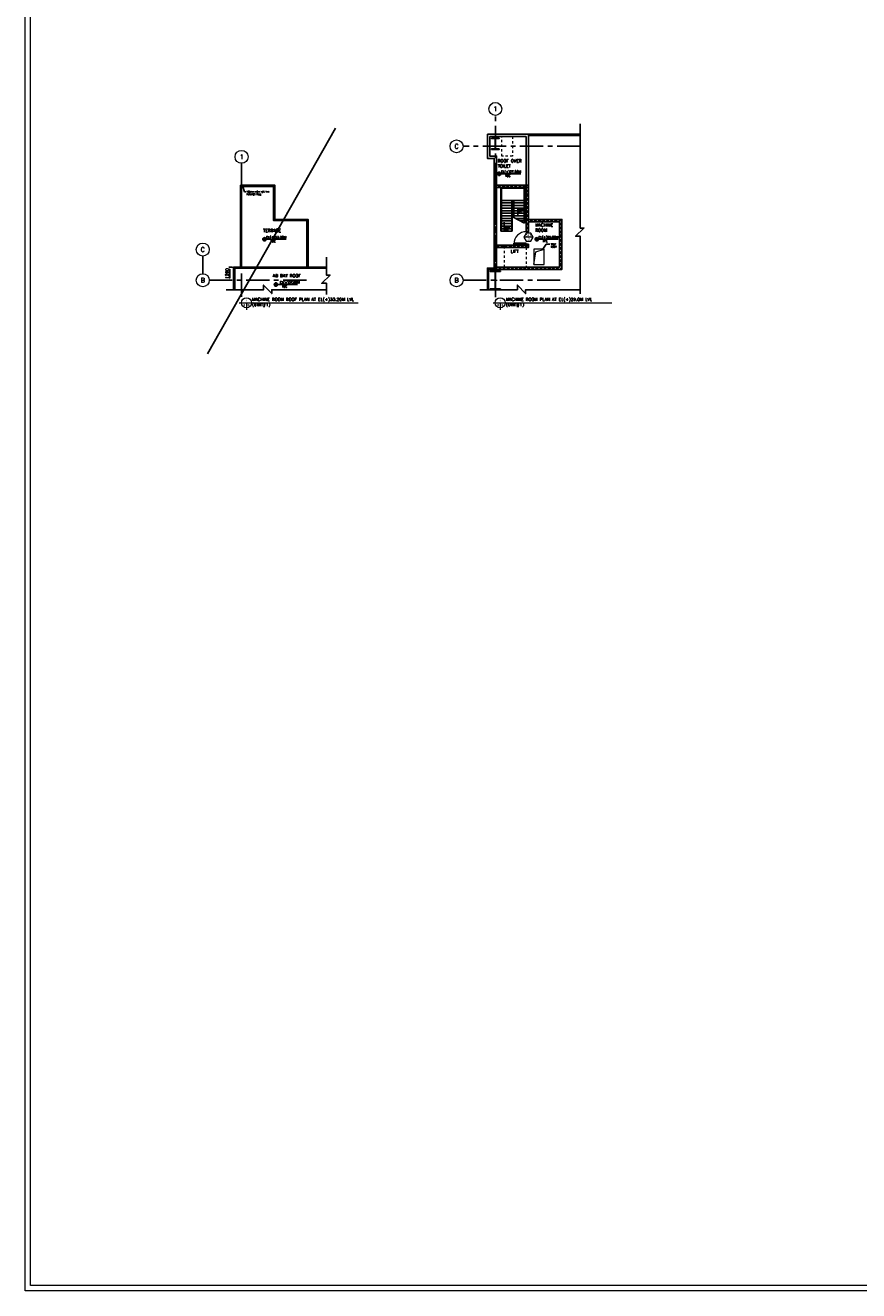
# Model space of a CAD drawing. Header units: inches. Extents: x 0 to 1544102, y -512776 to 23144100.
# Tile 62 of 256: x 315401 to 396336, y -512776 to -389895. Entities that reach past the tile are written whole.
import ezdxf
from ezdxf.enums import TextEntityAlignment as Align

# ---------------------------------------------------------------- set-up
doc = ezdxf.new("R2010")
doc.units = ezdxf.units.IN
doc.header["$LTSCALE"] = 1800
doc.header["$MEASUREMENT"] = 0
doc.linetypes.add('CENTER', pattern=[2, 1.25, -0.25, 0.25, -0.25])
doc.linetypes.add('HIDDENS', pattern=[0.25, 0.125, -0.125])
doc.layers.get('0').update_dxf_attribs({"color": 253, "lineweight": 9})
for name, color, linetype in [('1', 7, 'Continuous'), ('COL', 1, 'Continuous'), ('DIM', 4, 'Continuous'), ('GRID', 251, 'CENTER'), ('REV3', 2, 'Continuous'), ('STAIR', 2, 'Continuous'), ('TEXT', 3, 'Continuous'), ('WALL', 6, 'Continuous')]:
    doc.layers.add(name, color=color, linetype=linetype)
for name, color, linetype, lineweight in [('2CON', 1, 'Continuous', 13), ('A-CUT OUT', 3, 'Continuous', 30), ('A-DOOR', 31, 'Continuous', 9), ('A-DOOR TAG', 3, 'Continuous', 15), ('A-WIN TAG', 3, 'Continuous', 13), ('A-WIN TAG TEXT', 3, 'Continuous', 13), ('ARROW', 3, 'Continuous', 13), ('CEN', 2, 'CENTER', 15), ('CL', 8, 'CENTER', 15), ('LEADER', 4, 'Continuous', 15), ('TIT', 4, 'Continuous', 13), ('WALL HATCH', 251, 'Continuous', 13), ('WINDOW', 3, 'Continuous', 13)]:
    doc.layers.add(name, color=color, linetype=linetype, lineweight=lineweight)
doc.styles.add('ARCHITECTURE', font='stylu.ttf')
doc.styles.add('COMPLEX', font='complex')
doc.styles.add('ROAMNS', font='ROMANS.shx')
doc.styles.add('ROMANC', font='ROMANC.SHX')
doc.styles.add('ROMANS', font='romans.shx')
doc.styles.add('SIMPLEX-25', font='simplex.shx')
doc.styles.get("Standard").update_dxf_attribs({"font": 'arial.ttf'})
doc.linetypes.add('FENCELINE1', pattern='A,0.25,-0.1,[133,ltypeshp.shx,S=0.1,R=0,X=-0.1,Y=0],-0.1,1', length=1.45)
doc.dimstyles.new('270-TA-100', dxfattribs={"dimscale": 150, "dimtxt": 400, "dimasz": 2, "dimexe": 0.75, "dimexo": 1, "dimgap": 1, "dimtad": 1, "dimdec": 0, "dimzin": 12, "dimdsep": 46, "dimtxsty": 'ROMANS', "dimcen": 0, "dimclrd": 256, "dimclre": 256, "dimclrt": 6, "dimadec": 1, "dimazin": 3, "dimtfac": 1, "dimtdec": 0, "dimtix": 1, "dimtmove": 2, "dimatfit": 0, "dimfxl": 1.25, "dimarcsym": 2})
doc.dimstyles.new('DIM INT 1', dxfattribs={"dimtxt": 300, "dimasz": 200, "dimexe": 100, "dimexo": 100, "dimgap": 100, "dimtad": 1, "dimdec": 0, "dimzin": 13, "dimdsep": 46, "dimlunit": 5, "dimtxsty": 'ROAMNS', "dimblk1": 'CLOSEDBLANK', "dimcen": 0.09, "dimclrd": 9, "dimclre": 9, "dimclrt": 4, "dimadec": 0, "dimazin": 0, "dimtfac": 1, "dimtdec": 0, "dimtix": 1, "dimtmove": 2, "dimatfit": 3, "dimfxl": 1, "dimtolj": 1, "dimtzin": 13, "dimarcsym": 0})
doc.dimstyles.new('SET.DIM.', dxfattribs={"dimtxt": 375, "dimasz": 300, "dimexe": 50, "dimexo": 100, "dimgap": 100, "dimtad": 1, "dimdec": 0, "dimzin": 0, "dimdsep": 46, "dimtxsty": 'Standard', "dimcen": 0.09, "dimclrt": 2, "dimadec": 0, "dimazin": 0, "dimtfac": 1, "dimtdec": 0, "dimtofl": 0, "dimtmove": 2, "dimatfit": 3, "dimfxl": 0.18, "dimtolj": 1, "dimtzin": 0, "dimarcsym": 0})

# ---------------------------------------------------------------- blocks, each defined once
blk = doc.blocks.new('B-ROW COLUMN')
at = {"layer": 'COL'}
h = blk.add_hatch(dxfattribs=at)
h.set_pattern_fill('ANSI31', color=256, scale=200, style=0)
h.set_pattern_definition([(45, (155648.048, 63141.767), (-17.67767, 17.67767), [])])
h.paths.add_polyline_path([(171095, 85178), (172085, 85178), (172085, 85128), (171095, 85128)])
h.paths.add_polyline_path([(171574, 86878), (171606, 86878), (171606, 85178), (171574, 85178)])
h.paths.add_polyline_path([(171095, 86928), (172085, 86928), (172085, 86878), (171095, 86878)])
blk.add_line((171590, 85128), (171590, 86928))
at = {"layer": 'CEN'}
for p, q in [((171399, 86028), (171782, 86028)), ((171590, 85128), (171590, 86928))]:
    blk.add_line(p, q, dxfattribs=at)
at = {"layer": 'COL'}
for points in [[(171095, 86928), (172085, 86928), (172085, 86878), (171095, 86878)], [(171574, 86878), (171606, 86878), (171606, 85178), (171574, 85178)], [(171095, 85178), (172085, 85178), (172085, 85128), (171095, 85128)]]:
    blk.add_lwpolyline(points, close=True, dxfattribs=at)
blk = doc.blocks.new('C-ROW COLUMN (above17m)')
at = {"layer": 'COL'}
h = blk.add_hatch(dxfattribs=at)
h.set_pattern_fill('ANSI31', color=256, scale=200, style=0)
h.set_pattern_definition([(45, (-78771.347, -120071.694), (-17.6776695, 17.6776695), [])])
h.paths.add_polyline_path([(22, 755), (-22, 755), (-22, -255), (22, -255)])
h.paths.add_polyline_path([(370, -300), (370, -255), (-370, -255), (-370, -300)])
h.paths.add_polyline_path([(-370, 800), (-370, 755), (370, 755), (370, 800)])
at = {"layer": 'CEN'}
for p, q in [((-192, 0), (192, 0)), ((0, -300), (0, 800))]:
    blk.add_line(p, q, dxfattribs=at)
at = {"layer": 'COL'}
for points in [[(-370, 800), (370, 800), (370, 755), (-370, 755)], [(-22, 755), (22, 755), (22, -255), (-22, -255)], [(-370, -255), (370, -255), (370, -300), (-370, -300)]]:
    blk.add_lwpolyline(points, close=True, dxfattribs=at)
blk = doc.blocks.new('M_Fire Door Single - 1200 x 2100mm FPD1-Level 1')
at = {"layer": 'A-DOOR'}
for p, q in [((500, -115), (500, -1315)), ((600, -115), (500, -115)), ((600, -115), (600, -1315)), ((600, -1315), (500, -1315))]:
    blk.add_line(p, q, dxfattribs=at)
blk.add_arc((600, -115), 1200, 180, 270, dxfattribs=at)
blk = doc.blocks.new('PL-FFL2')
at = {"layer": 'A-CUT OUT'}
h = blk.add_hatch(color=7, dxfattribs=at)
h.paths.add_polyline_path([(3.1, 2, 0.414214), (1.1, 0), (3.1, 0)])
h.paths.add_polyline_path([(5.1, 0), (3.1, 0), (3.1, -2, 0.414214)])
at = {"color": 1, "linetype": 'Continuous'}
for p, q in [((3.1, 2.7), (3.1, -2.7)), ((29.2, 0), (4.8, 0)), ((4.8, 0), (5.1, 0)), ((0.3, 0), (5.1, 0))]:
    blk.add_line(p, q, dxfattribs=at)
blk.add_circle((3.1, 0), 2, dxfattribs=at)
at = {"color": 4, "linetype": 'Continuous'}
blk.add_attdef('EL(+)', text='', height=2.75, dxfattribs=at).set_placement((19, 2.4), align=Align.MIDDLE)
at = {"color": 3, "linetype": 'Continuous'}
blk.add_attdef('XXX', text='', height=2.5, dxfattribs=at).set_placement((18.4, -3.5), align=Align.MIDDLE)
blk = doc.blocks.new('Stub column')
at = {"layer": 'COL', "linetype": 'ByBlock'}
for p, q in [((-108, 90), (-108, -90)), ((-108, 90), (-100, 90)), ((-108, 90), (-100, 90)), ((-108, 90), (-108, -90)), ((-25, 100), (-100, 100)), ((-100, 100), (-100, -100)), ((-100, 100), (-100, -100)), ((-25, 100), (-100, 100)), ((90, 108), (-90, 108)), ((-90, 100), (-90, 108)), ((-90, 100), (-90, 108)), ((-25, 100), (100, 100)), ((90, 100), (90, 108)), ((100, 100), (100, -100)), ((108, 90), (100, 90)), ((108, 90), (108, -90)), ((-108, -90), (-100, -90)), ((-108, -90), (-100, -90)), ((-100, -100), (-25, -100)), ((-100, -100), (-25, -100)), ((-90, -100), (-90, -108)), ((-90, -100), (-90, -108)), ((90, -108), (-90, -108)), ((100, -100), (-25, -100)), ((90, -100), (90, -108)), ((108, -90), (100, -90))]:
    blk.add_line(p, q, dxfattribs=at)
for points in [[(-25, -100), (-25, -97, 0.4015436), (-31, -91), (-88, -88, -0.4015436), (-94, -82), (-94, 82, -0.4015436), (-88, 88), (-31, 91, 0.4015436), (-25, 97), (-25, 100)], [(-25, -100), (-25, -97, 0.4015436), (-31, -91), (-88, -88, -0.4015436), (-94, -82), (-94, 82, -0.4015436), (-88, 88), (-31, 91, 0.4015436), (-25, 97), (-25, 100)], [(25, -100), (25, -97, -0.4015436), (31, -91), (88, -88, 0.4015436), (94, -82), (94, 82, 0.4015436), (88, 88), (31, 91, -0.4015436), (25, 97), (25, 100)]]:
    blk.add_lwpolyline(points, format="xyb", dxfattribs=at)
blk = doc.blocks.new('GRD')
at = {"layer": 'CL', "linetype": 'Continuous'}
blk.add_circle((0, 419.99985), 419.99985, dxfattribs=at)
at = {"layer": 'CL', "color": 4, "style": 'COMPLEX'}
blk.add_attdef('GRD', text='', height=300, dxfattribs=at).set_placement((0, 419.99985), align=Align.MIDDLE)
blk = doc.blocks.new('_ClosedBlank')
at = {"color": 0, "linetype": 'ByBlock', "lineweight": -2}
for p, q in [((-1, 0.17), (0, 0)), ((-1, 0.17), (-1, -0.17)), ((0, 0), (-1, -0.17))]:
    blk.add_line(p, q, dxfattribs=at)
blk = doc.blocks.new('*D1932')
at = {"layer": 'DIM', "color": 9, "lineweight": -2, "transparency": 16777216}
for p, q in [((335528, -413367), (335158, -413367)), ((335258, -414447), (335258, -413567)), ((335298, -414647), (335158, -414647))]:
    blk.add_line(p, q, dxfattribs=at)
at = {"layer": 'DIM', "color": 9, "transparency": 16777216}
for points in [[(335225, -413567), (335291, -413567), (335258, -413367)], [(335225, -414447), (335291, -414447), (335258, -414647)]]:
    blk.add_solid(points, dxfattribs=at)
at = {"layer": 'DIM', "color": 4, "transparency": 16777216, "insert": (335008, -414007), "char_height": 300, "attachment_point": 5, "rotation": 90, "style": 'ROAMNS'}
blk.add_mtext('\\A1;1280', dxfattribs=at)

msp = doc.modelspace()

# ---------------------------------------------------------------- hatches: boundary and pattern name
at = {"layer": 'WALL HATCH'}
h = msp.add_hatch(dxfattribs=at)
h.set_pattern_fill('ANSI32', color=256, scale=750, style=0)
h.set_pattern_definition([(45, (-80663.62, -583869.34), (-198.87378, 198.87378), []), (45, (-80531.04, -583869.34), (-198.87378, 198.87378), [])])
edge = h.paths.add_edge_path()
edge.add_arc((364222.71, -33997747.43), 33587860.14, 89.999901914, 90.000294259, ccw=False)
edge.add_line((364280.21, -409887.3), (364280.21, -405647.3))
edge.add_line((364280.21, -405647.3), (364050.21, -405647.3))
edge.add_line((364050.21, -405647.3), (364050.21, -409887.3))
h = msp.add_hatch(dxfattribs=at)
h.set_pattern_fill('ANSI32', color=256, scale=750, style=0)
h.set_pattern_definition([(45, (-80663.62, -583919.34), (-198.87378, 198.87378), []), (45, (-80531.04, -583919.34), (-198.87378, 198.87378), [])])
h.paths.add_polyline_path([(361165.21, -406847.3), (360935.21, -406847.3), (360935.21, -413597.3), (367510.21, -413597.3), (367510.21, -408737.3), (364280.21, -408737.3), (364280.21, -408967.3), (367280.21, -408967.3), (367280.21, -413367.3), (361165.21, -413367.3), (361165.21, -405417.3), (360935.21, -405417.3), (360935.21, -405647.3), (361165.21, -405647.3)])
h = msp.add_hatch(dxfattribs=at)
h.set_pattern_fill('ANSI32', color=256, scale=750, style=0)
h.set_pattern_definition([(45, (-80666.85, -583869.34), (-198.87378, 198.87378), []), (45, (-80534.26, -583869.34), (-198.87378, 198.87378), [])])
h.paths.add_polyline_path([(364046.99, -405417.3), (361165.21, -405417.3), (361165.21, -405647.3), (364046.99, -405647.3)])
h = msp.add_hatch(dxfattribs=at)
h.set_pattern_fill('ANSI32', color=256, scale=750, style=0)
h.set_pattern_definition([(45, (-60515.62, -596437.1), (-198.87378, 198.87378), []), (45, (-60383.04, -596437.1), (-198.87378, 198.87378), [])])
h.paths.add_polyline_path([(364050.21, -411467.3), (363355.21, -411467.3), (361165.21, -411467.3), (361165.21, -411352.3), (364050.21, -411352.3)])
h.paths.add_polyline_path([(364050.21, -411352.3), (361165.21, -411352.3), (361165.21, -411237.3), (361175.21, -411237.3), (364050.21, -411237.3)])

# ---------------------------------------------------------------- linework, layer by layer
for points in [[(315401.04, -309481.22), (759171.11, -309481.22), (759171.11, -512775.93), (315401.04, -512775.93)], [(315901.04, -310807.98), (758671.11, -310807.98), (758671.11, -512275.93), (315901.04, -512275.93)]]:
    msp.add_lwpolyline(points, close=True)
at = {"linetype": 'HIDDENS'}
for points in [[(361665.21, -400697.3), (362725.21, -400697.3), (362725.21, -402597.3), (361665.21, -402597.3)], [(361950.21, -411467.3), (364050.21, -411467.3), (364050.21, -413367.3), (361950.21, -413367.3)]]:
    msp.add_lwpolyline(points, close=True, dxfattribs=at)
at = {"layer": '1'}
msp.add_line((345537.06, -399877.17), (333104.72, -421806.99), dxfattribs=at)
for points in [[(369292.43, -415978.46), (369292.43, -410375.46), (368836.58, -410375.46), (369653.29, -409585.75), (369292.43, -409585.75), (369292.43, -399469.66)], [(344645.09, -416035.83), (344645.09, -414943.8), (344189.24, -414943.8), (345005.95, -414154.09), (344645.09, -414154.09), (344645.09, -412408.14)], [(334903.31, -415581.51), (338546.35, -415581.51), (338546.35, -415125.66), (339336.06, -415942.37), (339336.06, -415581.51), (344645.09, -415581.51)], [(359550.65, -415581.51), (363193.69, -415581.51), (363193.69, -415125.66), (363983.4, -415942.37), (363983.4, -415581.51), (369292.43, -415581.51)]]:
    msp.add_lwpolyline(points, dxfattribs=at)
at = {"layer": '2CON'}
msp.add_line((364712.88, -410474.34), (363812.88, -410474.34), dxfattribs=at)
at = {"layer": 'A-DOOR TAG'}
msp.add_lwpolyline([(364789.31, -413127.67), (365789.31, -413127.67), (365789.31, -411627.67), (364789.31, -411627.67)], close=True, dxfattribs=at)
msp.add_lwpolyline([(364789.31, -413127.67), (364987.54, -411886.76), (365789.31, -411627.67)], dxfattribs=at)
at = {"layer": 'A-WIN TAG'}
msp.add_lwpolyline([(364037.88, -410084.63), (363812.88, -410474.34), (364037.88, -410864.05), (364487.88, -410864.05), (364712.88, -410474.34), (364487.88, -410084.63)], close=True, dxfattribs=at)
at = {"layer": 'COL'}
for points in [[(360935.21, -405417.3), (361165.21, -405417.3), (361165.21, -405647.3), (360935.21, -405647.3)], [(364050.21, -405417.3), (364280.21, -405417.3), (364280.21, -405647.3), (364050.21, -405647.3)], [(364050.21, -411237.3), (364280.21, -411237.3), (364280.21, -411467.3), (364050.21, -411467.3)]]:
    msp.add_lwpolyline(points, close=True, dxfattribs=at)
at = {"layer": 'DIM'}
msp.add_line((332634.3, -414017.3), (332634.3, -412301.75), dxfattribs=at)
at = {"layer": 'GRID'}
for p, q in [((361050.21, -416293.22), (361050.21, -398647.3)), ((369292.43, -401647.3), (357911.64, -401647.3)), ((336402.87, -416258.57), (336402.87, -403297.19)), ((342700.5, -414647.3), (333264.3, -414647.3)), ((367347.84, -414647.3), (357911.64, -414647.3))]:
    msp.add_line(p, q, dxfattribs=at)
at = {"layer": 'REV3', "linetype": 'Continuous'}
for p, q in [((361165.21, -413367.3), (360935.21, -413367.3)), ((361165.21, -413597.3), (360935.21, -413597.3))]:
    msp.add_line(p, q, dxfattribs=at)
at = {"layer": 'STAIR', "linetype": 'FENCELINE1', "ltscale": 0.25}
for p, q in [((361595.21, -405647.3), (361595.21, -409897.3)), ((363895.21, -405647.3), (363895.21, -409106.19)), ((362695.21, -406897.3), (362695.21, -409897.3)), ((362795.21, -406897.3), (362795.21, -408531.23))]:
    msp.add_line(p, q, dxfattribs=at)
at = {"layer": 'STAIR'}
for p, q in [((361645.21, -405697.3), (361645.21, -409897.3)), ((363845.21, -405697.3), (361645.21, -405697.3)), ((363845.21, -405697.3), (363845.21, -409080.06)), ((363845.21, -406897.3), (361645.21, -406897.3)), ((362645.21, -407147.3), (361645.21, -407147.3)), ((362645.21, -407397.3), (361645.21, -407397.3)), ((362645.21, -407647.3), (361645.21, -407647.3)), ((362645.21, -407897.3), (361645.21, -407897.3)), ((362645.21, -406897.3), (362645.21, -409897.3)), ((362845.21, -406897.3), (362845.21, -408557.37)), ((363845.21, -407147.3), (362845.21, -407147.3)), ((363845.21, -407397.3), (362845.21, -407397.3)), ((363845.21, -407647.3), (362845.21, -407647.3)), ((363845.21, -407897.3), (362845.21, -407897.3)), ((362645.21, -408147.3), (361645.21, -408147.3)), ((362645.21, -408397.3), (361645.21, -408397.3)), ((362645.21, -408647.3), (361645.21, -408647.3)), ((362645.21, -408897.3), (361645.21, -408897.3)), ((362645.21, -409147.3), (361645.21, -409147.3)), ((363895.21, -409106.19), (362795.21, -408531.23)), ((363845.21, -408147.3), (362845.21, -408147.3)), ((363845.21, -408397.3), (362845.21, -408397.3)), ((363845.21, -408647.3), (363017.26, -408647.3)), ((363845.21, -408847.3), (363399.9, -408847.3)), ((362695.21, -409897.3), (361595.21, -409897.3)), ((362645.21, -409397.3), (361645.21, -409397.3)), ((362645.21, -409647.3), (361645.21, -409647.3))]:
    msp.add_line(p, q, dxfattribs=at)
at = {"layer": 'TIT'}
for p, q in [((336181.86, -416835.04), (347713.19, -416835.04)), ((336876.11, -416835.04), (336876.11, -417529.29)), ((360829.2, -416835.04), (372360.53, -416835.04)), ((361523.45, -416835.04), (361523.45, -417529.29))]:
    msp.add_line(p, q, dxfattribs=at)
for centre in [(336876.11, -416835.04), (361523.45, -416835.04)]:
    msp.add_circle(centre, 490.91, dxfattribs=at)
at = {"layer": 'WALL'}
for p, q in [((360275.21, -400467.3), (369292.43, -400467.3)), ((364280.21, -400467.3), (364280.21, -405562.3)), ((360505.21, -400697.3), (364050.21, -400697.3)), ((364050.21, -400697.3), (364050.21, -405417.3)), ((364280.21, -400592.3), (369292.43, -400592.3)), ((364050.21, -405417.3), (360935.21, -405417.3)), ((364050.21, -405647.3), (360935.21, -405647.3)), ((364280.21, -408737.3), (367510.21, -408737.3)), ((364280.21, -408967.3), (367280.21, -408967.3)), ((367510.21, -413597.3), (367510.21, -408737.3)), ((364050.21, -411137.3), (364050.21, -411237.3)), ((364280.21, -411137.3), (364280.21, -411237.3)), ((344633.7, -413492.3), (335745.96, -413492.3)), ((335752.87, -415581.51), (335745.96, -413492.3))]:
    msp.add_line(p, q, dxfattribs=at)
at = {"layer": 'WALL', "flags": 128}
for points in [[(360275.21, -400467.3), (360275.21, -402827.3), (360935.21, -402827.3), (360935.21, -413786.38)], [(360505.21, -400697.3), (360505.21, -402597.3), (361165.21, -402597.3), (361165.21, -413768.51)], [(336287.87, -405417.3), (336287.87, -413367.3)], [(342856.31, -413367.3), (342862.87, -408737.3), (339632.87, -408737.3), (339632.87, -405417.3), (336287.87, -405417.3)], [(342737.87, -413367.3), (342737.87, -408862.3), (339507.87, -408862.3), (339507.87, -405542.3), (336412.87, -405542.3), (336412.87, -413367.3)], [(364280.21, -405647.3), (364280.21, -409937.3), (364050.21, -409937.3), (364050.21, -405647.3)], [(360935.21, -411237.3), (364050.21, -411237.3)], [(360935.21, -411467.3), (364050.21, -411467.3)], [(364280.21, -411137.3), (364050.21, -411137.3)], [(335627.87, -415581.51), (335627.87, -413367.3), (344633.7, -413367.3)], [(360275.21, -415581.51), (360275.21, -413472.3), (360935.21, -413472.3)], [(360400.21, -415581.51), (360400.21, -413597.3), (360935.21, -413597.3)]]:
    msp.add_lwpolyline(points, dxfattribs=at)
at = {"layer": 'WALL'}
for points in [[(364280.21, -408737.3), (367510.21, -408737.3), (367510.21, -413597.3), (360935.21, -413597.3)], [(364280.21, -408967.3), (367280.21, -408967.3), (367280.21, -413367.3), (361165.21, -413367.3)], [(360935.21, -413367.3), (360935.21, -413597.3)], [(361165.21, -413367.3), (361165.21, -413597.3)]]:
    msp.add_lwpolyline(points, dxfattribs=at)
at = {"layer": 'WINDOW', "ltscale": 100}
for p, q in [((361026.59, -406847.3), (361026.59, -405647.3)), ((361076.59, -406847.3), (361076.59, -405647.3))]:
    msp.add_line(p, q, dxfattribs=at)
msp.add_lwpolyline([(360935.21, -405647.3), (360935.21, -406847.3), (361165.21, -406847.3), (361165.21, -405647.3)], close=True, dxfattribs=at)

# ---------------------------------------------------------------- block references
for name, p in [('C-ROW COLUMN (above17m)', (361050.21, -401647.3)), ('B-ROW COLUMN', (189459.99, -500674.92))]:
    msp.add_blockref(name, p)
at = {"layer": '1', "color": 6}
ref = msp.add_blockref('PL-FFL2', (361174.53, -404317.26), dxfattribs=dict(at, xscale=80, yscale=80, zscale=80))
ref.add_attrib('XXX', 'TOC', dxfattribs={"layer": '0', "color": 3, "linetype": 'Continuous', "height": 200, "style": 'SIMPLEX-25'}).set_placement((362256.18, -404504.21), align=Align.MIDDLE)
ref.add_attrib('EL(+)', 'EL(+)27.50M', dxfattribs={"layer": '0', "color": 4, "linetype": 'Continuous', "height": 220, "style": 'SIMPLEX-25'}).set_placement((362555.26, -404125.49), align=Align.MIDDLE)
ref = msp.add_blockref('PL-FFL2', (338383.69, -410673.3), dxfattribs=dict(at, xscale=80, yscale=80, zscale=80))
ref.add_attrib('XXX', 'TOC', dxfattribs={"layer": '0', "color": 3, "linetype": 'Continuous', "height": 200, "style": 'SIMPLEX-25'}).set_placement((339465.34, -410860.25), align=Align.MIDDLE)
ref.add_attrib('EL(+)', 'EL(+)33.20M', dxfattribs={"layer": '0', "color": 4, "linetype": 'Continuous', "height": 220, "style": 'SIMPLEX-25'}).set_placement((339764.42, -410481.53), align=Align.MIDDLE)
ref = msp.add_blockref('PL-FFL2', (364818.95, -410673.3), dxfattribs=dict(at, xscale=80, yscale=80, zscale=80))
ref.add_attrib('XXX', 'FFL', dxfattribs={"layer": '0', "color": 3, "linetype": 'Continuous', "height": 200, "style": 'SIMPLEX-25'}).set_placement((365900.6, -410860.25), align=Align.MIDDLE)
ref.add_attrib('EL(+)', 'EL(+)29.00M', dxfattribs={"layer": '0', "color": 4, "linetype": 'Continuous', "height": 220, "style": 'SIMPLEX-25'}).set_placement((366199.69, -410481.53), align=Align.MIDDLE)
ref = msp.add_blockref('PL-FFL2', (339497.39, -415066.09), dxfattribs=dict(at, xscale=80, yscale=80, zscale=80))
ref.add_attrib('XXX', 'TOC', dxfattribs={"layer": '0', "color": 3, "linetype": 'Continuous', "height": 200, "style": 'SIMPLEX-25'}).set_placement((340579.03, -415253.04), align=Align.MIDDLE)
ref.add_attrib('EL(+)', 'EL(+)37.00M', dxfattribs={"layer": '0', "color": 4, "linetype": 'Continuous', "height": 220, "style": 'SIMPLEX-25'}).set_placement((341075.78, -414874.32), align=Align.MIDDLE)
at = {"layer": 'A-DOOR', "rotation": 269.9999999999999}
msp.add_blockref('M_Fire Door Single - 1200 x 2100mm FPD1-Level 1', (364165.21, -410537.3), dxfattribs=at)
at = {"layer": 'COL', "xscale": -1, "rotation": 180}
for p in [(361050.21, -405532.3), (364165.21, -405532.3), (361050.21, -411352.3), (361835.21, -411352.3), (364165.21, -411352.3)]:
    msp.add_blockref('Stub column', p, dxfattribs=at)
at = {"layer": 'COL'}
msp.add_blockref('Stub column', (361050.21, -413482.29), dxfattribs=at)
at = {"layer": 'DIM', "xscale": 1.5, "yscale": 1.5, "zscale": 1.5}
for p, values in [((361050.21, -398647.3), {'GRD': '1'}), ((357281.64, -402277.3), {'GRD': 'C'}), ((336402.87, -403297.19), {'GRD': '1'}), ((332634.3, -412301.75), {'GRD': 'C'}), ((332634.3, -415277.3), {'GRD': 'B'}), ((357281.64, -415277.3), {'GRD': 'B'})]:
    msp.add_blockref('GRD', p, dxfattribs=at).add_auto_attribs(values)

# ---------------------------------------------------------------- texts
at = {"layer": 'A-WIN TAG TEXT', "width": 0.8}
msp.add_text('SD', height=250, dxfattribs=at).set_placement((364274.23, -410274.4), align=Align.MIDDLE)
at = {"layer": 'A-WIN TAG TEXT'}
msp.add_text('3', height=250, dxfattribs=at).set_placement((364274.47, -410660.21), align=Align.MIDDLE)
at = {"layer": 'TEXT', "linetype": 'CENTER', "style": 'ROMANC'}
for s, p in [('UP', (363200.33, -408035.49, -1000)), ('UP', (361937.71, -409811.23, -1000)), ('LIFT', (362543.58, -412003.19))]:
    msp.add_text(s, height=300, dxfattribs=at).set_placement(p)
at = {"layer": 'TEXT'}
for s, style, p in [('1', 'ARCHITECTURE', (336876.11, -416630.5)), ('1', 'ARCHITECTURE', (361523.45, -416630.5)), ('-', 'ROAMNS', (337080.65, -417039.59)), ('-', 'ROAMNS', (361727.99, -417039.59))]:
    msp.add_text(s, height=163.64, dxfattribs=dict(at, style=style)).set_placement(p, align=Align.MIDDLE)
at = {"layer": 'TEXT', "style": 'ROMANS', "width": 0.8}
for p in [(336671.56, -417039.59), (361318.9, -417039.59)]:
    msp.add_text('-', height=163.64, dxfattribs=at).set_placement(p, align=Align.MIDDLE)
at = {"layer": 'TEXT'}
for s, insert, char_height, width, attachment_point, style in [('ROOF OVER TOILET', (361282.83, -402907.26), 300, 2958.3972, 1, 'ROAMNS'), ('750MM HIGH 125 THK PARAPET WALL', (336873.5, -405994.32), 150, 2647.8177, 1, 'ROMANS'), ('MACHINE ROOM', (364926.14, -409142.27), 300, 2139.2936, 1, 'ROMANC'), ('TERRACE', (338490.87, -409671.21), 300, 2139.2936, 1, 'ROMANC'), ('TRAP DOOR', (366435.42, -411472.15), 150, 511.3066, 7, 'ROMANS'), ('AB BAY ROOF', (339435.57, -414064), 300, 3598.0058, 1, 'ROMANC'), ('{\\Fcomplex|c0;MACHINE ROOM ROOF PLAN AT EL(+)33.20M LVL\\P(UNIT#1)}', (337424.51, -416362.2), 300, 12110.8162, 1, 'ARCHITECTURE'), ('{\\Fcomplex|c0;MACHINE ROOM PLAN AT EL(+)29.0M LVL\\P(UNIT#1)}', (362071.85, -416362.2), 300, 11259.8953, 1, 'ARCHITECTURE')]:
    msp.add_mtext(s, dxfattribs=dict(at, insert=insert, char_height=char_height, width=width, attachment_point=attachment_point, style=style))

# ---------------------------------------------------------------- dimensions: what is measured, and where the dimension line sits
at = {"layer": 'DIM'}
dim = msp.add_linear_dim(base=(335257.86, -413367.3), p1=(335397.84, -414647.3), p2=(335627.87, -413367.3), angle=90, dimstyle='DIM INT 1', dxfattribs=at)
dim.commit()
dim.dimension.update_dxf_attribs({"geometry": '*D1932', "text_midpoint": (335007.86, -414007.3)})

# ---------------------------------------------------------------- leaders
at = {"layer": '1'}
msp.add_leader([(336523.51, -405562.21), (336678.97, -406073.78), (336816, -406073.78)], dimstyle='DIM INT 1', dxfattribs=at)
at = {"layer": 'ARROW'}
msp.add_leader([(365671.36, -411627.67), (365992.08, -411156.65), (366352.31, -411156.68)], dimstyle='SET.DIM.', override={"dimasz": 150, "dimtad": 0}, dxfattribs=at)
at = {"layer": 'LEADER'}
for points in [[(363232.45, -408452.37), (363232.45, -407647.3)], [(361898.21, -409024.74), (361898.21, -409897.3)]]:
    msp.add_leader(points, dimstyle='270-TA-100', dxfattribs=at)

doc.saveas('drawing.dxf')
